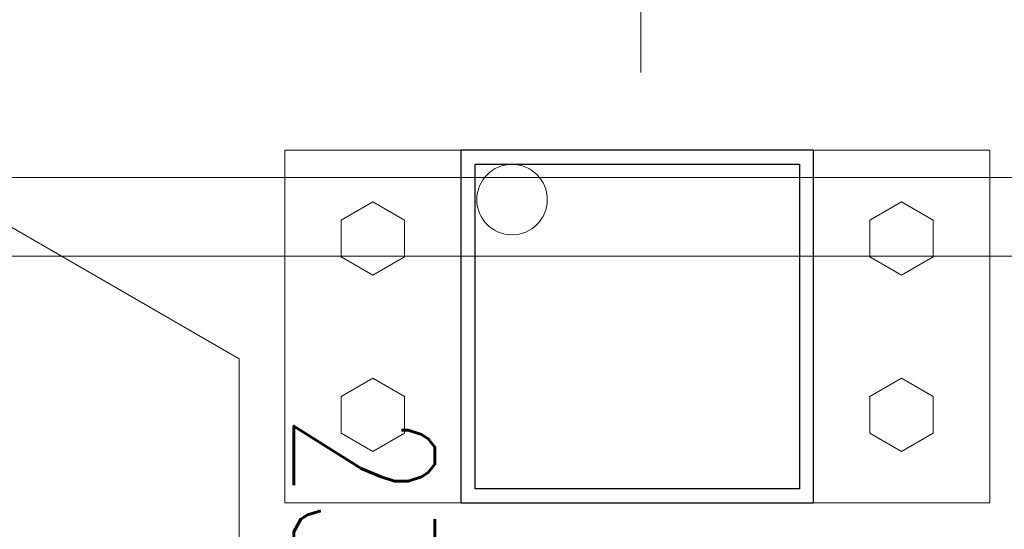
# Model space of a CAD drawing. Header units: millimetres. Extents: x -13532 to 2392, y -5241 to 5322.
# Tile 146 of 256: x -10462 to -10434, y 1087 to 1102. Entities that reach past the tile are written whole.
import ezdxf

# ---------------------------------------------------------------- set-up
doc = ezdxf.new("R2010")
doc.units = ezdxf.units.MM
doc.linetypes.add('KRESKAKROPKA2', pattern=[12.7, 6.35, -3.175, 0, -3.175])
doc.layers.get('Defpoints').update_dxf_attribs({"true_color": 0xdae6d4})
for name, color, linetype, lineweight, true_color in [('a___wymiary', 7, 'Continuous', 5, 0x666666), ('KONSTRUKCJA - CIE - AGP1', 7, 'Continuous', 5, 0xbfbfbf), ('Meble - AGP1', 7, 'Continuous', 15, 0x999999), ('MEBLE PKN', 7, 'Continuous', 9, 0xa0a0a0), ('OSI', 7, 'KRESKAKROPKA2', 5, 0x7f7f7f), ('wymiary', 7, 'Continuous', 5, 0x7f7f7f), ('WYMIARY - AGP1', 7, 'Continuous', 5, 0x716d5a)]:
    doc.layers.add(name, color=color, linetype=linetype, lineweight=lineweight, true_color=true_color)
doc.layers.add('cz-sr', color=150, linetype='Continuous', lineweight=15)
doc.layers.add('TS_INNE_OBIEKTY', color=204, linetype='Continuous', lineweight=30)
doc.styles.add('ARIAL NARROW', font='ARIALN.TTF', dxfattribs={"width": 0.9})
doc.styles.add('RomanS', font='simplex.shx')
doc.dimstyles.new('wymiary agp1', dxfattribs={"dimtxt": 15, "dimasz": 5, "dimexe": 5, "dimexo": 5, "dimgap": 1.8, "dimtad": 1, "dimdec": 3, "dimrnd": 0.5, "dimdsep": 46, "dimtxsty": 'ARIAL NARROW', "dimblk": 'znacznik', "dimcen": 1.5, "dimse1": 1, "dimse2": 1, "dimclrd": 256, "dimclre": 256, "dimazin": 0, "dimtfac": 1, "dimtdec": 3, "dimtmove": 1, "dimatfit": 3, "dimldrblk": 'znacznik', "dimfxl": 1000, "dimfxlon": 1, "dimlwd": -1, "dimarcsym": 0})

# ---------------------------------------------------------------- blocks, each defined once
blk = doc.blocks.new('gn-230')
at = {"layer": 'Meble - AGP1'}
for p, q in [((-15.649, -3.75), (-8.148, 3.75)), ((-4, 0), (-19.797, 0))]:
    blk.add_line(p, q, dxfattribs=at)
at = {"layer": 'Meble - AGP1', "lineweight": 30}
blk.add_lwpolyline([(-4, -4), (0, -4), (0, 4), (-4, 4)], close=True, dxfattribs=at)
at = {"layer": 'Meble - AGP1'}
blk.add_arc((-29.797, 0), 10, 270, 90, dxfattribs=at)
blk = doc.blocks.new('*U192')
at = {"layer": 'Meble - AGP1'}
blk.add_lwpolyline([(0, 0), (120, 0), (120, -60), (0, -60)], close=True, dxfattribs=at)
blk.add_lwpolyline([(120, -42.017), (125.143, -33.113), (137.893, -33.113)], dxfattribs=at)
at = {"layer": 'Meble - AGP1', "xscale": 0.5, "yscale": 0.5, "zscale": 0.5}
blk.add_blockref('gn-230', (120, -42.017), dxfattribs=at)
at = {"layer": 'Meble - AGP1', "insert": (126.69, -27.556), "char_height": 4, "width": 32.45381, "attachment_point": 1, "style": 'RomanS'}
blk.add_mtext('{\\W0.7;230V}', dxfattribs=at)
blk = doc.blocks.new('znacznik')
at = {"layer": 'a___wymiary'}
for p, q in [((0, 1.3936), (0, -1.3936)), ((1.3936, 0), (-1.3936, 0))]:
    blk.add_line(p, q, dxfattribs=at)
at = {"layer": 'a___wymiary', "const_width": 0.2}
blk.add_lwpolyline([(0.8759, 0.8759), (-0.8759, -0.8759)], dxfattribs=at)
blk = doc.blocks.new('*D569')
at = {"layer": 'Defpoints', "color": 0}
for p in [(-10337.106, 1244.623), (-11516.107, 1092.924), (-10337.106, 1092.924)]:
    blk.add_point(p, dxfattribs=at)
at = {"layer": 'WYMIARY - AGP1'}
blk.add_line((-11511.107, 1244.623), (-10342.106, 1244.623), dxfattribs=at)
at = {"layer": 'WYMIARY - AGP1', "xscale": 5, "yscale": 5, "zscale": 5, "rotation": 180}
blk.add_blockref('znacznik', (-11516.107, 1244.623), dxfattribs=at)
at = {"layer": 'WYMIARY - AGP1', "xscale": 5, "yscale": 5, "zscale": 5}
blk.add_blockref('znacznik', (-10337.106, 1244.623), dxfattribs=at)
at = {"layer": 'WYMIARY - AGP1', "color": 18, "true_color": 0x000000, "insert": (-10926.606, 1254.082), "char_height": 15, "attachment_point": 5, "style": 'ARIAL NARROW'}
blk.add_mtext('1179', dxfattribs=at)
blk = doc.blocks.new('osi')
at = {"layer": 'OSI', "ltscale": 10}
for p, q in [((-10444.407, 845.854), (-10444.407, 3158.854)), ((-11756.719, 1094.854), (-9340.141, 1094.854))]:
    blk.add_line(p, q, dxfattribs=at)
blk = doc.blocks.new('konstrukcja 2025.01.09')
at = {"layer": 'KONSTRUKCJA - CIE - AGP1', "linetype": 'Continuous'}
for p, q in [((2810.153, 6052.365), (2815.153, 6052.365)), ((2810.153, 6052.365), (2810.153, 6042.365)), ((2825.153, 6052.365), (2830.153, 6052.365)), ((2830.153, 6042.365), (2830.153, 6052.365)), ((2811.753, 6050.385), (2812.653, 6050.904)), ((2812.653, 6050.904), (2813.553, 6050.385)), ((2826.753, 6050.385), (2827.653, 6050.904)), ((2827.653, 6050.904), (2828.553, 6050.385)), ((2811.753, 6049.345), (2811.753, 6050.385)), ((2813.553, 6050.385), (2813.553, 6049.345)), ((2826.753, 6049.345), (2826.753, 6050.385)), ((2828.553, 6050.385), (2828.553, 6049.345)), ((2812.653, 6048.826), (2811.753, 6049.345)), ((2813.553, 6049.345), (2812.653, 6048.826)), ((2827.653, 6048.826), (2826.753, 6049.345)), ((2828.553, 6049.345), (2827.653, 6048.826)), ((2811.753, 6045.385), (2812.653, 6045.904)), ((2812.653, 6045.904), (2813.553, 6045.385)), ((2826.753, 6045.385), (2827.653, 6045.904)), ((2827.653, 6045.904), (2828.553, 6045.385)), ((2811.753, 6044.345), (2811.753, 6045.385)), ((2813.553, 6045.385), (2813.553, 6044.345)), ((2826.753, 6044.345), (2826.753, 6045.385)), ((2828.553, 6045.385), (2828.553, 6044.345)), ((2812.653, 6043.826), (2811.753, 6044.345)), ((2813.553, 6044.345), (2812.653, 6043.826)), ((2827.653, 6043.826), (2826.753, 6044.345)), ((2828.553, 6044.345), (2827.653, 6043.826)), ((2810.153, 6042.365), (2815.153, 6042.365)), ((2825.153, 6042.365), (2830.153, 6042.365))]:
    blk.add_line(p, q, dxfattribs=at)
blk.add_arc((2816.6, 6050.966), 1, 90.1966, 89.8034, dxfattribs=at)
at = {"layer": 'TS_INNE_OBIEKTY', "linetype": 'Continuous'}
for p, q in [((2815.153, 6042.365), (2815.153, 6052.365)), ((2825.153, 6052.365), (2815.153, 6052.365)), ((2825.153, 6042.365), (2825.153, 6052.365)), ((2815.553, 6042.765), (2815.553, 6051.965)), ((2815.553, 6051.965), (2824.753, 6051.965)), ((2824.753, 6051.965), (2824.753, 6042.765)), ((2824.753, 6042.765), (2815.553, 6042.765)), ((2815.153, 6042.365), (2825.153, 6042.365))]:
    blk.add_line(p, q, dxfattribs=at)

msp = doc.modelspace()

# ---------------------------------------------------------------- block references
at = {"layer": 'cz-sr'}
msp.add_blockref('osi', (0.0999, 0), dxfattribs=at)
at = {"layer": 'MEBLE PKN', "rotation": 270}
msp.add_blockref('*U192', (-10422.5913, 1217.0827), dxfattribs=at)
at = {"layer": 'wymiary'}
msp.add_blockref('konstrukcja 2025.01.09', (-13264.5595, -4954.5109), dxfattribs=at)

# ---------------------------------------------------------------- dimensions: what is measured, and where the dimension line sits
at = {"layer": 'WYMIARY - AGP1'}
dim = msp.add_linear_dim(base=(-10337.106, 1244.6234), p1=(-11516.1068, 1092.9245), p2=(-10337.106, 1092.9245), dimstyle='wymiary agp1', override={"dimclrd": 256, "dimclre": 256}, dxfattribs=at)
dim.commit()
dim.dimension.update_dxf_attribs({"geometry": '*D569', "text_midpoint": (-10926.6064, 1254.082)})

doc.saveas('drawing.dxf')
